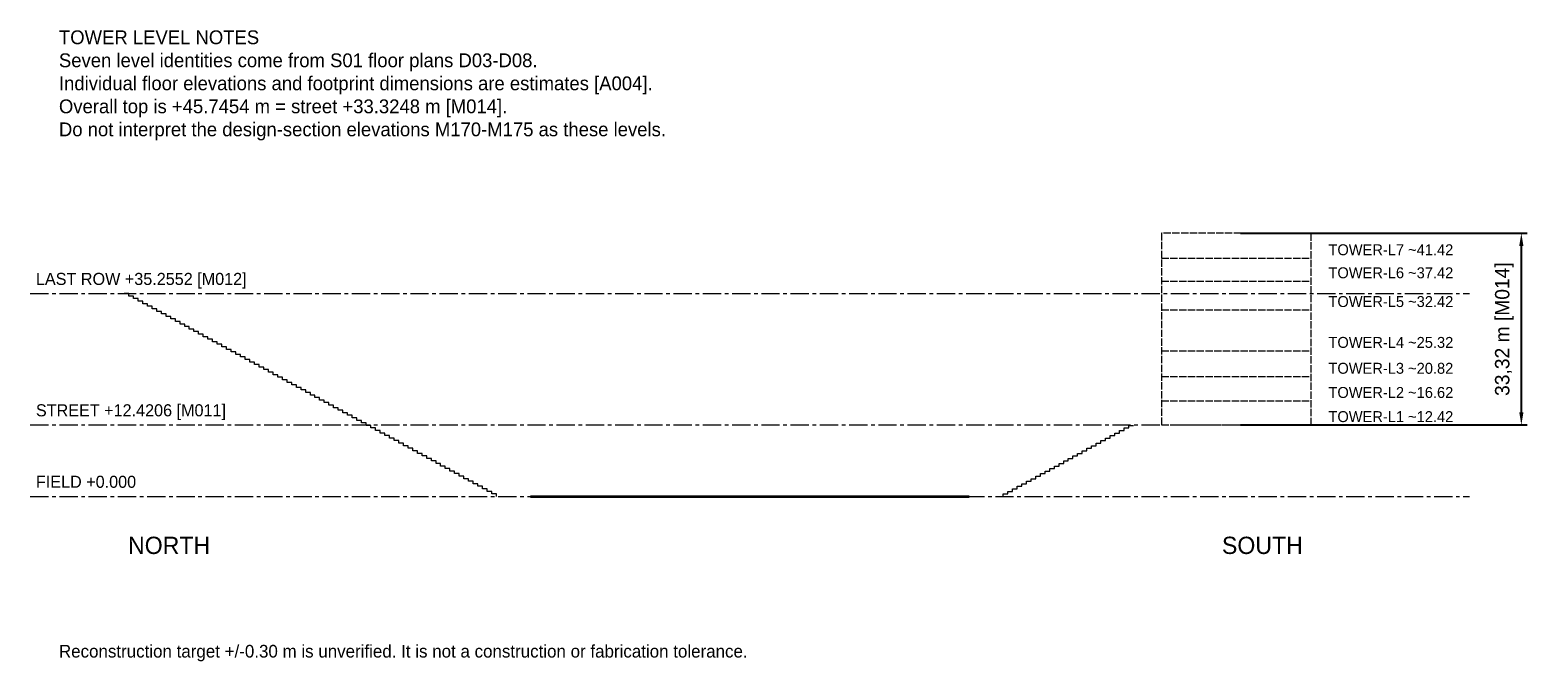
# Model space of a CAD drawing. Header units: metres. Extents: x -125 to 137, y -29 to 81.
import ezdxf

# ---------------------------------------------------------------- set-up
doc = ezdxf.new("R2010")
doc.units = ezdxf.units.M
doc.linetypes.add('CENTER', pattern=[5.08, 3.175, -0.635, 0.635, -0.635])
doc.linetypes.add('DASHED', pattern=[1.524, 1.27, -0.254])
for name, color, linetype, lineweight in [('A-ANNO-DATM', 4, 'CENTER', 13), ('A-ANNO-DIMS', 3, 'CONTINUOUS', 18), ('A-ANNO-NOTE', 7, 'CONTINUOUS', 18), ('A-REFR-ESTM', 8, 'DASHED', 18), ('A-REFR-SRCE', 7, 'CONTINUOUS', 35)]:
    doc.layers.add(name, color=color, linetype=linetype, lineweight=lineweight)
doc.dimstyles.new('REFERENCE_M', dxfattribs={"dimtxt": 2.5, "dimasz": 2.2, "dimexe": 1, "dimexo": 0.7, "dimgap": 0.7, "dimtad": 1, "dimzin": 0, "dimcen": 2.5, "dimclrd": 3, "dimclre": 3, "dimclrt": 7, "dimazin": 3, "dimtfac": 1, "dimtmove": 0, "dimatfit": 3})

msp = doc.modelspace()

# ---------------------------------------------------------------- linework, layer by layer
at = {"layer": 'A-ANNO-DATM'}
for p, q in [((-125, 35.2552), (125, 35.2552)), ((-125, 12.4206), (125, 12.4206)), ((-125, 0), (125, 0))]:
    msp.add_line(p, q, dxfattribs=at)
at = {"layer": 'A-REFR-ESTM'}
for p, q in [((71.5, 41.4206), (97.5, 41.4206)), ((71.5, 37.4206), (97.5, 37.4206)), ((71.5, 32.4206), (97.5, 32.4206)), ((71.5, 25.3206), (97.5, 25.3206)), ((71.5, 20.8206), (97.5, 20.8206)), ((71.5, 16.6206), (97.5, 16.6206)), ((71.5, 12.4206), (97.5, 12.4206))]:
    msp.add_line(p, q, dxfattribs=at)
msp.add_lwpolyline([(71.5, 12.4206), (97.5, 12.4206), (97.5, 45.7454), (71.5, 45.7454)], close=True, dxfattribs=at)
for points in [[(-44, 0), (-44, 0.44069), (-44.80839, 0.44069), (-44.80839, 0.88138), (-45.61678, 0.88138), (-45.61678, 1.32207), (-46.42517, 1.32207), (-46.42517, 1.76276), (-47.23356, 1.76276), (-47.23356, 2.20345), (-48.04195, 2.20345), (-48.04195, 2.64414), (-48.85034, 2.64414), (-48.85034, 3.08483), (-49.65873, 3.08483), (-49.65873, 3.52552), (-50.46712, 3.52552), (-50.46712, 3.96621), (-51.27551, 3.96621), (-51.27551, 4.4069), (-52.0839, 4.4069), (-52.0839, 4.84759), (-52.89229, 4.84759), (-52.89229, 5.28828), (-53.70068, 5.28828), (-53.70068, 5.72897), (-54.50907, 5.72897), (-54.50907, 6.16966), (-55.31746, 6.16966), (-55.31746, 6.61035), (-56.12585, 6.61035), (-56.12585, 7.05104), (-56.93424, 7.05104), (-56.93424, 7.49173), (-57.74263, 7.49173), (-57.74263, 7.93242), (-58.55102, 7.93242), (-58.55102, 8.37311), (-59.35941, 8.37311), (-59.35941, 8.8138), (-60.1678, 8.8138), (-60.1678, 9.25449), (-60.97619, 9.25449), (-60.97619, 9.69518), (-61.78458, 9.69518), (-61.78458, 10.13587), (-62.59297, 10.13587), (-62.59297, 10.57656), (-63.40136, 10.57656), (-63.40136, 11.01725), (-64.20975, 11.01725), (-64.20975, 11.45794), (-65.01814, 11.45794), (-65.01814, 11.89863), (-65.82653, 11.89863), (-65.82653, 12.33932), (-66.63492, 12.33932), (-66.63492, 12.78001), (-67.44331, 12.78001), (-67.44331, 13.2207), (-68.2517, 13.2207), (-68.2517, 13.66139), (-69.06009, 13.66139), (-69.06009, 14.10208), (-69.86848, 14.10208), (-69.86848, 14.54277), (-70.67687, 14.54277), (-70.67687, 14.98346), (-71.48526, 14.98346), (-71.48526, 15.42415), (-72.29365, 15.42415), (-72.29365, 15.86484), (-73.10204, 15.86484), (-73.10204, 16.30553), (-73.91043, 16.30553), (-73.91043, 16.74622), (-74.71882, 16.74622), (-74.71882, 17.18691), (-75.52721, 17.18691), (-75.52721, 17.6276), (-76.3356, 17.6276), (-76.3356, 18.06829), (-77.14399, 18.06829), (-77.14399, 18.50898), (-77.95238, 18.50898), (-77.95238, 18.94967), (-78.76077, 18.94967), (-78.76077, 19.39036), (-79.56916, 19.39036), (-79.56916, 19.83105), (-80.37755, 19.83105), (-80.37755, 20.27174), (-81.18594, 20.27174), (-81.18594, 20.71243), (-81.99433, 20.71243), (-81.99433, 21.15312), (-82.80272, 21.15312), (-82.80272, 21.59381), (-83.61111, 21.59381), (-83.61111, 22.0345), (-84.4195, 22.0345), (-84.4195, 22.47519), (-85.22789, 22.47519), (-85.22789, 22.91588), (-86.03628, 22.91588), (-86.03628, 23.35657), (-86.84467, 23.35657), (-86.84467, 23.79726), (-87.65306, 23.79726), (-87.65306, 24.23795), (-88.46145, 24.23795), (-88.46145, 24.67864), (-89.26984, 24.67864), (-89.26984, 25.11933), (-90.07823, 25.11933), (-90.07823, 25.56002), (-90.88662, 25.56002), (-90.88662, 26.00071), (-91.69501, 26.00071), (-91.69501, 26.4414), (-92.5034, 26.4414), (-92.5034, 26.88209), (-93.31179, 26.88209), (-93.31179, 27.32278), (-94.12018, 27.32278), (-94.12018, 27.76347), (-94.92857, 27.76347), (-94.92857, 28.20416), (-95.73696, 28.20416), (-95.73696, 28.64485), (-96.54535, 28.64485), (-96.54535, 29.08554), (-97.35374, 29.08554), (-97.35374, 29.52623), (-98.16213, 29.52623), (-98.16213, 29.96692), (-98.97052, 29.96692), (-98.97052, 30.40761), (-99.77891, 30.40761), (-99.77891, 30.8483), (-100.5873, 30.8483), (-100.5873, 31.28899), (-101.39569, 31.28899), (-101.39569, 31.72968), (-102.20408, 31.72968), (-102.20408, 32.17037), (-103.01247, 32.17037), (-103.01247, 32.61106), (-103.82086, 32.61106), (-103.82086, 33.05175), (-104.62925, 33.05175), (-104.62925, 33.49244), (-105.43764, 33.49244), (-105.43764, 33.93313), (-106.24603, 33.93313), (-106.24603, 34.37382), (-107.05442, 34.37382), (-107.05442, 34.81451), (-107.86281, 34.81451), (-107.86281, 35.2552), (-108.6712, 35.2552)], [(44, 0), (44, 0.44069), (44.80839, 0.44069), (44.80839, 0.88138), (45.61678, 0.88138), (45.61678, 1.32207), (46.42517, 1.32207), (46.42517, 1.76276), (47.23356, 1.76276), (47.23356, 2.20345), (48.04195, 2.20345), (48.04195, 2.64414), (48.85034, 2.64414), (48.85034, 3.08483), (49.65873, 3.08483), (49.65873, 3.52552), (50.46712, 3.52552), (50.46712, 3.96621), (51.27551, 3.96621), (51.27551, 4.4069), (52.0839, 4.4069), (52.0839, 4.84759), (52.89229, 4.84759), (52.89229, 5.28828), (53.70068, 5.28828), (53.70068, 5.72897), (54.50907, 5.72897), (54.50907, 6.16966), (55.31746, 6.16966), (55.31746, 6.61035), (56.12585, 6.61035), (56.12585, 7.05104), (56.93424, 7.05104), (56.93424, 7.49173), (57.74263, 7.49173), (57.74263, 7.93242), (58.55102, 7.93242), (58.55102, 8.37311), (59.35941, 8.37311), (59.35941, 8.8138), (60.1678, 8.8138), (60.1678, 9.25449), (60.97619, 9.25449), (60.97619, 9.69518), (61.78458, 9.69518), (61.78458, 10.13587), (62.59297, 10.13587), (62.59297, 10.57656), (63.40136, 10.57656), (63.40136, 11.01725), (64.20975, 11.01725), (64.20975, 11.45794), (65.01814, 11.45794), (65.01814, 11.89863), (65.82653, 11.89863), (65.82653, 12.33932), (66.63492, 12.33932)]]:
    msp.add_lwpolyline(points, dxfattribs=at)
at = {"layer": 'A-REFR-SRCE'}
msp.add_line((-38.1, 0), (38.1, 0), dxfattribs=at)

# ---------------------------------------------------------------- texts
at = {"layer": 'A-ANNO-NOTE'}
for s, height, p in [('TOWER-L7 ~41.42', 1.9, (100.5, 41.9206)), ('TOWER-L6 ~37.42', 1.9, (100.5, 37.9206)), ('LAST ROW +35.2552 [M012]', 2.1, (-124, 36.7552)), ('TOWER-L5 ~32.42', 1.9, (100.5, 32.9206)), ('TOWER-L4 ~25.32', 1.9, (100.5, 25.8206)), ('TOWER-L3 ~20.82', 1.9, (100.5, 21.3206)), ('TOWER-L2 ~16.62', 1.9, (100.5, 17.1206)), ('STREET +12.4206 [M011]', 2.1, (-124, 13.9206)), ('TOWER-L1 ~12.42', 1.9, (100.5, 12.9206)), ('FIELD +0.000', 2.1, (-124, 1.5)), ('NORTH', 3, (-108, -10)), ('SOUTH', 3, (82, -10)), ('Reconstruction target +/-0.30 m is unverified. It is not a construction or fabrication tolerance.', 2.2, (-120, -28))]:
    msp.add_text(s, height=height, dxfattribs=at).set_placement(p)
at = {"layer": 'A-ANNO-NOTE', "insert": (-120, 81), "char_height": 2.4, "width": 250, "attachment_point": 1}
msp.add_mtext('TOWER LEVEL NOTES\\PSeven level identities come from S01 floor plans D03-D08.\\PIndividual floor elevations and footprint dimensions are estimates [A004].\\POverall top is +45.7454 m = street +33.3248 m [M014].\\PDo not interpret the design-section elevations M170-M175 as these levels.', dxfattribs=at)

# ---------------------------------------------------------------- dimensions: what is measured, and where the dimension line sits
at = {"layer": 'A-ANNO-DIMS'}
msp.add_linear_dim(base=(134, 12.4206), p1=(84.5, 12.4206), p2=(84.5, 45.7454), angle=90, text='<> m [M014]', dimstyle='REFERENCE_M', dxfattribs=at).render()

doc.saveas('drawing.dxf')
